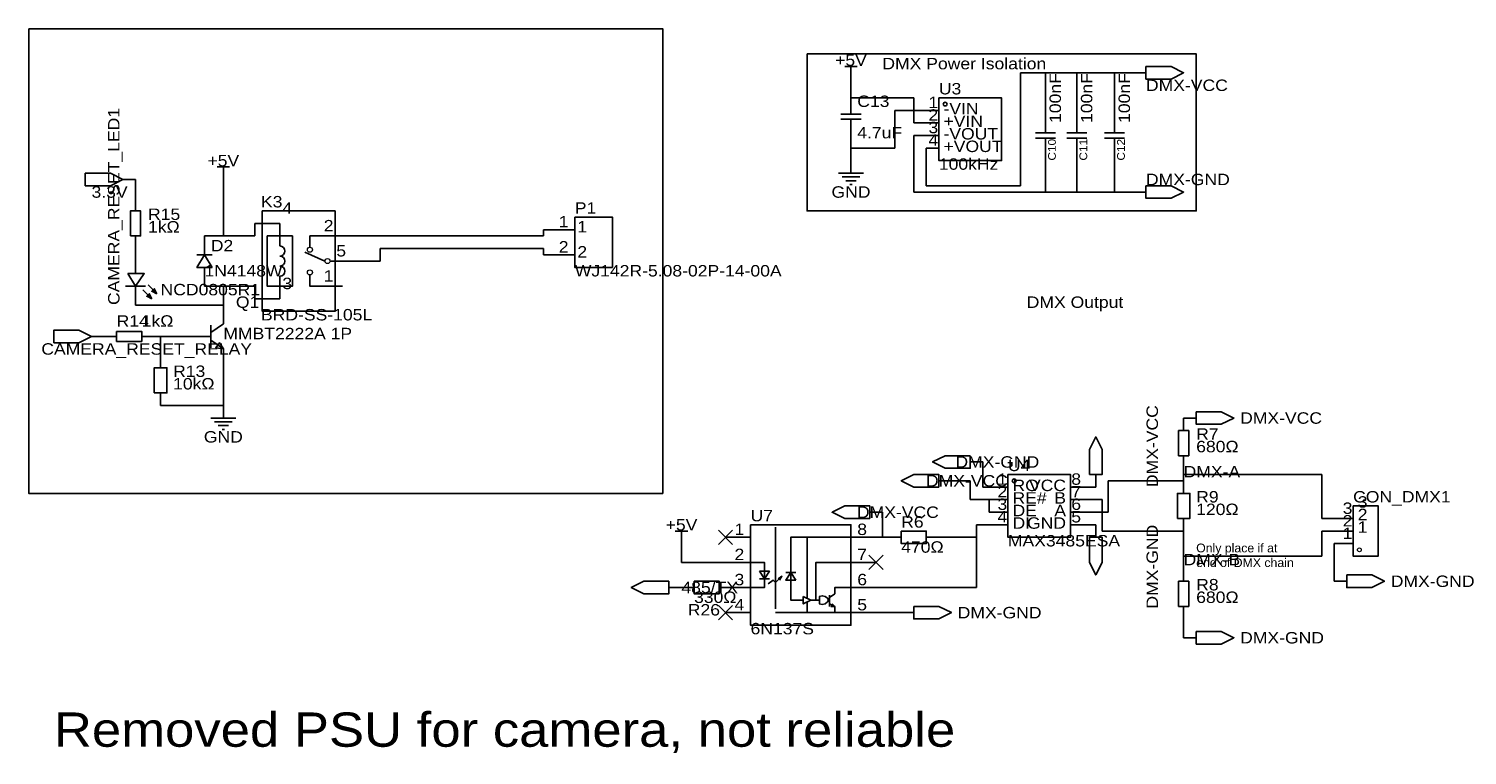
# Model space of a CAD drawing. Header units: millimetres. Extents: x 6 to 297, y 56 to 203.
import ezdxf
from ezdxf.enums import TextEntityAlignment as Align

# ---------------------------------------------------------------- set-up
doc = ezdxf.new("R2010")
doc.units = ezdxf.units.MM
doc.header["$MEASUREMENT"] = 0
doc.styles.get("Standard").update_dxf_attribs({"font": 'arial.ttf'})

msp = doc.modelspace()

# ---------------------------------------------------------------- linework, layer by layer
at = {"color": 1, "true_color": 0x000000}
for points in [[(6.35, 203.2), (6.35, 109.22), (134.62, 109.22), (134.62, 203.2)], [(163.83, 198.12), (163.83, 166.37), (242.57, 166.37), (242.57, 198.12)]]:
    msp.add_lwpolyline(points, close=True, dxfattribs=at)
at = {"color": 1, "true_color": 0xa00000}
for points in [[(171.45, 195.58), (173.99, 195.58)], [(172.72, 195.58), (172.72, 194.31)], [(172.72, 186.69), (172.72, 185.93)], [(174.75, 185.93), (170.69, 185.93)], [(174.75, 184.91), (170.69, 184.91)], [(172.72, 184.91), (172.72, 184.15)], [(212.09, 184.15), (212.09, 182.12)], [(218.44, 184.15), (218.44, 182.12)], [(226.06, 184.15), (226.06, 182.12)], [(210.06, 182.12), (214.12, 182.12)], [(214.12, 181.1), (210.06, 181.1)], [(212.09, 181.1), (212.09, 179.07)], [(216.41, 182.12), (220.47, 182.12)], [(220.47, 181.1), (216.41, 181.1)], [(218.44, 181.1), (218.44, 179.07)], [(224.03, 182.12), (228.09, 182.12)], [(228.09, 181.1), (224.03, 181.1)], [(226.06, 181.1), (226.06, 179.07)], [(44.45, 175.26), (46.99, 175.26)], [(45.72, 175.26), (45.72, 173.99)], [(170.18, 173.99), (175.26, 173.99)], [(170.94, 173.23), (174.5, 173.23)], [(171.7, 172.47), (173.74, 172.47)], [(172.47, 171.7), (172.97, 171.7)], [(57.15, 159.26), (57.15, 162.56), (57.15, 163.83)], [(63.25, 159), (63.25, 161.29), (66.55, 161.29)], [(40.39, 157.48), (43.43, 157.48)], [(62.23, 157.99), (66.29, 156.21)], [(30.48, 151.38), (32.26, 149.61)], [(57.15, 153.16), (57.15, 149.86), (57.15, 148.59)], [(63.25, 153.42), (63.25, 151.13), (66.55, 151.13)], [(29.97, 151.13), (25.91, 151.13)], [(29.46, 150.37), (31.24, 148.59)], [(45.72, 143.51), (43.18, 141.73)], [(43.18, 143.26), (43.18, 138.68)], [(43.18, 140.21), (45.72, 138.43)], [(43.18, 124.46), (48.26, 124.46)], [(43.94, 123.7), (47.5, 123.7)], [(44.7, 122.94), (46.74, 122.94)], [(45.47, 122.17), (45.97, 122.17)], [(157.48, 85.85), (157.48, 102.36)], [(137.16, 101.6), (139.7, 101.6)], [(138.43, 101.6), (138.43, 100.33)], [(163.07, 87.63), (160.53, 87.63), (160.53, 100.33), (162.81, 100.33)], [(162.56, 100.33), (172.72, 100.33)], [(163.83, 88.14), (163.83, 100.33)], [(152.4, 95.25), (155.19, 95.25), (155.19, 90.17), (152.4, 90.17)], [(161.54, 93.22), (159.51, 93.22)], [(165.61, 87.63), (165.61, 90.42), (165.61, 95.25), (172.72, 95.25)], [(154.18, 91.95), (156.21, 91.95)], [(155.96, 90.93), (156.97, 91.69), (157.48, 91.19), (158.75, 92.46), (157.99, 91.95)], [(158.75, 92.46), (158.24, 91.69)], [(166.37, 87.63), (164.59, 87.63)], [(166.29, 88.36), (166.89, 88.5), (167.48, 88.37), (167.95, 88.01), (168.26, 87.54)], [(166.29, 86.9), (166.89, 86.76), (167.48, 86.89), (167.95, 87.25), (168.26, 87.72)], [(166.37, 88.39), (166.37, 86.87)], [(168.4, 88.14), (169.42, 88.9), (169.42, 90.17), (172.72, 90.17)], [(168.4, 88.65), (168.4, 86.36)], [(163.83, 85.09), (157.48, 85.09)], [(163.83, 87.12), (163.83, 85.09), (172.72, 85.09)], [(168.4, 86.87), (169.42, 86.36)], [(169.42, 86.36), (168.66, 86.36)], [(169.42, 86.36), (168.91, 86.87)], [(169.42, 85.09), (169.42, 86.36)]]:
    msp.add_lwpolyline(points, dxfattribs=at)
for points in [[(232.41, 195.58), (237.49, 195.58), (240.03, 194.31), (237.49, 193.04), (232.41, 193.04)], [(190.5, 189.23), (190.5, 176.53), (203.2, 176.53), (203.2, 189.23)], [(25.4, 172.72), (22.86, 173.99), (17.78, 173.99), (17.78, 171.45), (22.86, 171.45)], [(232.41, 171.45), (237.49, 171.45), (240.03, 170.18), (237.49, 168.91), (232.41, 168.91)], [(26.92, 161.29), (28.96, 161.29), (28.96, 166.37), (26.92, 166.37)], [(53.59, 166.37), (68.33, 166.37), (68.33, 146.05), (53.59, 146.05)], [(116.84, 165.1), (116.84, 154.94), (124.46, 154.94), (124.46, 165.1)], [(54.61, 161.29), (59.69, 161.29), (59.69, 151.13), (54.61, 151.13)], [(43.43, 154.94), (41.91, 157.48), (40.39, 154.94)], [(26.42, 153.67), (27.94, 151.13), (29.72, 153.67)], [(31.24, 148.59), (30.73, 149.61), (30.23, 149.1)], [(32.26, 149.61), (31.75, 150.62), (31.24, 150.11)], [(19.05, 140.97), (16.51, 142.24), (11.43, 142.24), (11.43, 139.7), (16.51, 139.7)], [(24.13, 141.99), (24.13, 139.95), (29.21, 139.95), (29.21, 141.99)], [(45.72, 138.43), (44.96, 139.7), (44.2, 138.68)], [(31.75, 129.54), (34.29, 129.54), (34.29, 134.62), (31.75, 134.62)], [(242.57, 125.73), (247.65, 125.73), (250.19, 124.46), (247.65, 123.19), (242.57, 123.19)], [(220.98, 113.03), (220.98, 118.11), (222.25, 120.65), (223.52, 118.11), (223.52, 113.03)], [(239.01, 116.84), (241.05, 116.84), (241.05, 121.92), (239.01, 121.92)], [(196.85, 116.84), (191.77, 116.84), (189.23, 115.57), (191.77, 114.3), (196.85, 114.3)], [(190.5, 110.49), (185.42, 110.49), (182.88, 111.76), (185.42, 113.03), (190.5, 113.03)], [(204.47, 113.03), (204.47, 100.33), (217.17, 100.33), (217.17, 113.03)], [(238.76, 104.14), (241.3, 104.14), (241.3, 109.22), (238.76, 109.22)], [(176.53, 104.14), (171.45, 104.14), (168.91, 105.41), (171.45, 106.68), (176.53, 106.68)], [(274.32, 106.68), (279.4, 106.68), (279.4, 96.52), (274.32, 96.52)], [(152.4, 102.87), (152.4, 82.55), (172.72, 82.55), (172.72, 102.87)], [(182.88, 101.6), (182.88, 99.06), (187.96, 99.06), (187.96, 101.6)], [(223.52, 100.33), (223.52, 95.25), (222.25, 92.71), (220.98, 95.25), (220.98, 100.33)], [(154.18, 93.47), (156.21, 93.47), (155.19, 91.95)], [(161.54, 91.69), (159.51, 91.69), (160.53, 93.22)], [(135.89, 91.44), (130.81, 91.44), (128.27, 90.17), (130.81, 88.9), (135.89, 88.9)], [(140.97, 91.44), (140.97, 88.9), (146.05, 88.9), (146.05, 91.44)], [(239.01, 86.36), (241.05, 86.36), (241.05, 91.44), (239.01, 91.44)], [(273.05, 92.71), (278.13, 92.71), (280.67, 91.44), (278.13, 90.17), (273.05, 90.17)], [(163.07, 88.39), (163.07, 86.87), (164.59, 87.63)], [(185.42, 86.36), (190.5, 86.36), (193.04, 85.09), (190.5, 83.82), (185.42, 83.82)], [(242.57, 81.28), (247.65, 81.28), (250.19, 80.01), (247.65, 78.74), (242.57, 78.74)]]:
    msp.add_lwpolyline(points, close=True, dxfattribs=at)
at = {"color": 1, "true_color": 0x880000}
for points in [[(172.72, 193.04), (172.72, 194.31)], [(229.87, 194.31), (232.41, 194.31)], [(172.72, 189.23), (172.72, 186.69)], [(187.96, 186.69), (190.5, 186.69)], [(212.09, 186.69), (212.09, 184.15)], [(218.44, 186.69), (218.44, 184.15)], [(226.06, 186.69), (226.06, 184.15)], [(172.72, 181.61), (172.72, 184.15)], [(187.96, 184.15), (190.5, 184.15)], [(187.96, 181.61), (190.5, 181.61)], [(187.96, 179.07), (190.5, 179.07)], [(212.09, 176.53), (212.09, 179.07)], [(218.44, 176.53), (218.44, 179.07)], [(226.06, 176.53), (226.06, 179.07)], [(172.72, 176.53), (172.72, 173.99)], [(27.94, 172.72), (25.4, 172.72)], [(45.72, 172.72), (45.72, 173.99)], [(27.94, 168.91), (27.94, 166.37)], [(229.87, 170.18), (232.41, 170.18)], [(52.07, 163.83), (57.15, 163.83)], [(27.94, 158.75), (27.94, 161.29)], [(41.91, 161.29), (41.91, 157.48)], [(69.85, 161.29), (64.77, 161.29)], [(111.76, 162.56), (116.84, 162.56)], [(27.94, 157.48), (27.94, 153.67)], [(111.76, 157.48), (116.84, 157.48)], [(41.91, 151.13), (41.91, 154.94)], [(72.39, 156.21), (67.31, 156.21)], [(27.94, 147.32), (27.94, 151.13)], [(52.07, 148.59), (57.15, 148.59)], [(69.85, 151.13), (64.77, 151.13)], [(45.72, 146.05), (45.72, 143.51)], [(21.59, 140.97), (19.05, 140.97)], [(21.59, 140.97), (24.13, 140.97)], [(31.75, 140.97), (29.21, 140.97)], [(40.64, 140.97), (43.18, 140.97)], [(33.02, 137.16), (33.02, 134.62)], [(45.72, 135.89), (45.72, 138.43)], [(33.02, 127), (33.02, 129.54)], [(45.72, 127), (45.72, 124.46)], [(240.03, 124.46), (242.57, 124.46)], [(240.03, 124.46), (240.03, 121.92)], [(240.03, 114.3), (240.03, 116.84)], [(199.39, 115.57), (196.85, 115.57)], [(193.04, 111.76), (190.5, 111.76)], [(222.25, 110.49), (222.25, 113.03)], [(240.03, 111.76), (240.03, 109.22)], [(201.93, 110.49), (204.47, 110.49)], [(201.93, 107.95), (204.47, 107.95)], [(219.71, 110.49), (217.17, 110.49)], [(219.71, 107.95), (217.17, 107.95)], [(179.07, 105.41), (176.53, 105.41)], [(201.93, 105.41), (204.47, 105.41)], [(219.71, 105.41), (217.17, 105.41)], [(201.93, 102.87), (204.47, 102.87)], [(219.71, 102.87), (217.17, 102.87)], [(222.25, 102.87), (222.25, 100.33)], [(240.03, 101.6), (240.03, 104.14)], [(271.78, 104.14), (274.32, 104.14)], [(138.43, 99.06), (138.43, 100.33)], [(147.32, 100.33), (152.4, 100.33)], [(177.8, 100.33), (172.72, 100.33)], [(180.34, 100.33), (182.88, 100.33)], [(190.5, 100.33), (187.96, 100.33)], [(271.78, 101.6), (274.32, 101.6)], [(271.78, 99.06), (274.32, 99.06)], [(147.32, 95.25), (152.4, 95.25)], [(177.8, 95.25), (172.72, 95.25)], [(240.03, 93.98), (240.03, 91.44)], [(270.51, 91.44), (273.05, 91.44)], [(138.43, 90.17), (135.89, 90.17)], [(138.43, 90.17), (140.97, 90.17)], [(148.59, 90.17), (146.05, 90.17)], [(147.32, 90.17), (152.4, 90.17)], [(177.8, 90.17), (172.72, 90.17)], [(147.32, 85.09), (152.4, 85.09)], [(177.8, 85.09), (172.72, 85.09)], [(182.88, 85.09), (185.42, 85.09)], [(240.03, 83.82), (240.03, 86.36)], [(240.03, 80.01), (242.57, 80.01)]]:
    msp.add_lwpolyline(points, dxfattribs=at)
at = {"color": 1, "true_color": 0x008800}
for points in [[(172.72, 189.23), (172.72, 193.04)], [(207.01, 171.45), (207.01, 194.31)], [(212.09, 194.31), (207.01, 194.31)], [(212.09, 186.69), (212.09, 194.31)], [(218.44, 194.31), (212.09, 194.31)], [(218.44, 194.31), (218.44, 186.69)], [(226.06, 194.31), (218.44, 194.31)], [(229.87, 194.31), (226.06, 194.31)], [(226.06, 186.69), (226.06, 194.31)], [(172.72, 189.23), (185.42, 189.23)], [(185.42, 184.15), (185.42, 189.23)], [(181.61, 179.07), (181.61, 186.69)], [(181.61, 186.69), (187.96, 186.69)], [(185.42, 184.15), (187.96, 184.15)], [(172.72, 181.61), (172.72, 179.07)], [(185.42, 181.61), (187.96, 181.61)], [(185.42, 181.61), (185.42, 170.18)], [(172.72, 179.07), (181.61, 179.07)], [(172.72, 176.53), (172.72, 179.07)], [(187.96, 171.45), (187.96, 179.07)], [(212.09, 176.53), (212.09, 170.18)], [(218.44, 170.18), (218.44, 176.53)], [(226.06, 170.18), (226.06, 176.53)], [(27.94, 172.72), (27.94, 168.91)], [(45.72, 172.72), (45.72, 161.29)], [(212.09, 170.18), (185.42, 170.18)], [(207.01, 171.45), (187.96, 171.45)], [(218.44, 170.18), (212.09, 170.18)], [(226.06, 170.18), (218.44, 170.18)], [(229.87, 170.18), (226.06, 170.18)], [(52.07, 161.29), (52.07, 163.83)], [(41.91, 161.29), (45.72, 161.29)], [(52.07, 161.29), (45.72, 161.29)], [(69.85, 161.29), (110.49, 161.29)], [(110.49, 162.56), (110.49, 161.29)], [(111.76, 162.56), (110.49, 162.56)], [(27.94, 158.75), (27.94, 157.48)], [(77.47, 158.75), (77.47, 156.21)], [(110.49, 158.75), (77.47, 158.75)], [(110.49, 157.48), (110.49, 158.75)], [(111.76, 157.48), (110.49, 157.48)], [(72.39, 156.21), (69.85, 156.21)], [(77.47, 156.21), (72.39, 156.21)], [(41.91, 151.13), (45.72, 151.13)], [(52.07, 151.13), (45.72, 151.13)], [(45.72, 151.13), (45.72, 147.32)], [(52.07, 148.59), (52.07, 151.13)], [(27.94, 147.32), (45.72, 147.32)], [(45.72, 146.05), (45.72, 147.32)], [(31.75, 140.97), (33.02, 140.97)], [(33.02, 140.97), (33.02, 137.16)], [(40.64, 140.97), (33.02, 140.97)], [(45.72, 127), (45.72, 135.89)], [(45.72, 127), (33.02, 127)], [(199.39, 115.57), (199.39, 110.49)], [(240.03, 114.3), (240.03, 113.03)], [(196.85, 111.76), (193.04, 111.76)], [(196.85, 107.95), (196.85, 111.76)], [(240.03, 111.76), (224.79, 111.76)], [(224.79, 111.76), (224.79, 105.41)], [(240.03, 111.76), (240.03, 113.03)], [(267.97, 113.03), (240.03, 113.03)], [(267.97, 104.14), (267.97, 113.03)], [(200.66, 107.95), (196.85, 107.95)], [(199.39, 110.49), (201.93, 110.49)], [(201.93, 107.95), (200.66, 107.95)], [(200.66, 107.95), (200.66, 105.41)], [(222.25, 110.49), (219.71, 110.49)], [(219.71, 107.95), (223.52, 107.95)], [(223.52, 107.95), (223.52, 101.6)], [(179.07, 100.33), (179.07, 105.41)], [(201.93, 105.41), (200.66, 105.41)], [(219.71, 105.41), (224.79, 105.41)], [(201.93, 102.87), (198.12, 102.87)], [(198.12, 100.33), (198.12, 102.87)], [(222.25, 102.87), (219.71, 102.87)], [(271.78, 104.14), (267.97, 104.14)], [(138.43, 99.06), (138.43, 95.25)], [(177.8, 100.33), (179.07, 100.33)], [(180.34, 100.33), (179.07, 100.33)], [(198.12, 100.33), (190.5, 100.33)], [(198.12, 100.33), (198.12, 90.17)], [(240.03, 101.6), (223.52, 101.6)], [(240.03, 96.52), (240.03, 101.6)], [(267.97, 96.52), (267.97, 101.6)], [(271.78, 101.6), (267.97, 101.6)], [(271.78, 99.06), (270.51, 99.06)], [(270.51, 91.44), (270.51, 99.06)], [(240.03, 93.98), (240.03, 96.52)], [(240.03, 96.52), (267.97, 96.52)], [(147.32, 95.25), (138.43, 95.25)], [(148.59, 90.17), (147.32, 90.17)], [(177.8, 90.17), (198.12, 90.17)], [(177.8, 85.09), (182.88, 85.09)], [(240.03, 83.82), (240.03, 80.01)]]:
    msp.add_lwpolyline(points, dxfattribs=at)
at = {"color": 1, "true_color": 0x33cc33}
for points in [[(148.76, 101.77), (145.88, 98.89)], [(145.88, 101.77), (148.76, 98.89)], [(179.24, 96.69), (176.36, 93.81)], [(176.36, 96.69), (179.24, 93.81)], [(148.76, 86.53), (145.88, 83.65)], [(145.88, 86.53), (148.76, 83.65)]]:
    msp.add_lwpolyline(points, dxfattribs=at)
at = {"color": 1, "lineweight": 0, "true_color": 0xa00000}
for centre, radius in [((63.25, 158.5), 0.508), ((63.25, 153.92), 0.508), ((66.8, 156.21), 0.508), ((275.59, 97.79), 0.381)]:
    msp.add_circle(centre, radius, dxfattribs=at)
at = {"color": 1, "true_color": 0xa00000}
for centre in [(57.15, 158.24), (57.15, 156.21), (57.15, 154.18)]:
    msp.add_arc(centre, 1.02, 270, 450, dxfattribs=at)
at = {"true_color": 0xa00000}
for centre in [(191.77, 187.96), (205.74, 111.76)]:
    msp.add_ellipse(centre, major_axis=(0.381, 0), ratio=1, dxfattribs=at)

# ---------------------------------------------------------------- texts
at = {"color": 1, "true_color": 0x000080, "width": 1.1}
for s, p in [('+5V', (172.72, 196.85)), ('+5V', (45.72, 176.53)), ('GND', (172.72, 170.18)), ('GND', (45.72, 120.65)), ('+5V', (138.43, 102.87))]:
    msp.add_text(s, height=2.311, dxfattribs=at).set_placement(p, align=Align.MIDDLE_CENTER)
at = {"color": 1, "true_color": 0x000000, "width": 1.1}
for s, height, p in [('DMX Power Isolation', 2.3114, (179.07, 194.31)), ('-VIN', 2.311, (191.44, 185.19)), ('+VIN', 2.311, (191.44, 182.65)), ('+VOUT', 2.311, (191.44, 177.57)), ('-VOUT', 2.311, (191.44, 180.11)), ('4', 2.31, (57.66, 165.08)), ('2', 2.31, (66.04, 161.52)), ('1', 2.31, (117.35, 161.31)), ('5', 2.31, (68.58, 156.44)), ('2', 2.31, (117.35, 156.23)), ('1', 2.31, (66.04, 151.36)), ('3', 2.31, (57.66, 149.84)), ('DMX Output', 2.311, (208.28, 146.05)), ('RO', 2.311, (205.41, 108.99)), ('8', 2.31, (217.3, 110.26)), ('7', 2.31, (217.3, 107.72)), ('RE#', 2.311, (205.41, 106.45)), ('6', 2.31, (217.3, 105.18)), ('3', 2.31, (275.26, 105.64)), ('DE', 2.311, (205.41, 103.91)), ('5', 2.31, (217.3, 102.64)), ('2', 2.31, (275.26, 103.1)), ('8', 2.31, (173.99, 100.1)), ('DI', 2.311, (205.41, 101.37)), ('1', 2.31, (275.26, 100.56)), ('7', 2.31, (173.99, 95.02)), ('6', 2.31, (173.99, 89.94)), ('5', 2.31, (173.99, 84.86)), ('Removed PSU for camera, not reliable', 6.9342, (11.43, 55.88))]:
    msp.add_text(s, height=height, dxfattribs=at).set_placement(p, align=Align.BOTTOM_LEFT)
at = {"color": 1, "true_color": 0x000080, "width": 1.1}
for s, height, p in [('U3', 2.311, (190.5, 189.23)), ('C13', 2.311, (173.99, 186.69)), ('4.7uF', 2.311, (173.99, 180.34)), ('100kHz', 2.311, (190.5, 173.99)), ('K3', 2.311, (53.34, 166.37)), ('R15', 2.311, (30.48, 163.83)), ('P1', 2.311, (116.84, 165.1)), ('1kΩ', 2.311, (30.48, 161.29)), ('D2', 2.311, (43.18, 157.48)), ('1N4148W', 2.311, (41.91, 152.4)), ('WJ142R-5.08-02P-14-00A', 2.3114, (116.84, 152.4)), ('NCD0805R1', 2.311, (33.02, 148.59)), ('Q1', 2.311, (48.26, 146.05)), ('BRD-SS-105L', 2.3114, (53.34, 143.51)), ('R14', 2.311, (24.13, 142.24)), ('1kΩ', 2.311, (29.21, 142.24)), ('MMBT2222A 1P', 2.3114, (45.72, 139.7)), ('R13', 2.311, (35.56, 132.08)), ('10kΩ', 2.311, (35.56, 129.54)), ('R7', 2.311, (242.57, 119.38)), ('680Ω', 2.311, (242.57, 116.84)), ('U4', 2.311, (204.47, 113.03)), ('R9', 2.311, (242.57, 106.68)), ('CON_DMX1', 2.311, (274.32, 106.68)), ('U7', 2.311, (152.4, 102.87)), ('120Ω', 2.311, (242.57, 104.14)), ('R6', 2.311, (182.88, 101.6)), ('470Ω', 2.311, (182.88, 96.52)), ('MAX3485ESA', 2.311, (204.47, 97.79)), ('R8', 2.311, (242.57, 88.9)), ('330Ω', 2.311, (140.97, 86.36)), ('680Ω', 2.311, (242.57, 86.36)), ('R26', 2.311, (139.7, 83.82)), ('6N137S', 2.311, (152.4, 80.01))]:
    msp.add_text(s, height=height, dxfattribs=at).set_placement(p, align=Align.BOTTOM_LEFT)
for s, height, p in [('100nF', 2.311, (215.9, 184.15)), ('100nF', 2.311, (222.25, 184.15)), ('100nF', 2.311, (229.87, 184.15)), ('CAMERA_RESET_LED1', 2.3114, (25.4, 147.32)), ('C10', 1.56, (214.63, 176.53)), ('C11', 1.56, (220.98, 176.53)), ('C12', 1.56, (228.6, 176.53))]:
    msp.add_text(s, height=height, rotation=90, dxfattribs=at).set_placement(p, align=Align.BOTTOM_LEFT)
for s, height, p in [('DMX-VCC', 2.311, (232.41, 191.77)), ('DMX-VCC', 2.311, (232.41, 191.77)), ('DMX-GND', 2.311, (232.41, 172.72)), ('DMX-GND', 2.311, (232.41, 172.72)), ('3.3V', 2.311, (19.05, 170.18)), ('3.3V', 2.311, (19.05, 170.18)), ('CAMERA_RESET_RELAY', 2.3114, (8.89, 138.43)), ('CAMERA_RESET_RELAY', 2.3114, (8.89, 138.43)), ('DMX-VCC', 2.311, (251.46, 124.46)), ('DMX-VCC', 2.311, (251.46, 124.46)), ('DMX-GND', 2.311, (281.94, 91.44)), ('DMX-GND', 2.311, (281.94, 91.44)), ('DMX-GND', 2.311, (194.31, 85.09)), ('DMX-GND', 2.311, (194.31, 85.09)), ('DMX-GND', 2.311, (251.46, 80.01)), ('DMX-GND', 2.311, (251.46, 80.01))]:
    msp.add_text(s, height=height, dxfattribs=at).set_placement(p, align=Align.MIDDLE_LEFT)
at = {"color": 1, "true_color": 0x000000, "width": 1.1}
for s, height, p in [('1', 2.31, (190.37, 186.46)), ('2', 2.31, (190.37, 183.92)), ('3', 2.31, (190.37, 181.38)), ('4', 2.31, (190.37, 178.84)), ('1', 2.31, (115.57, 162.33)), ('2', 2.31, (115.57, 157.25)), ('2', 2.31, (204.34, 107.72)), ('1', 2.31, (204.34, 110.26)), ('VCC', 2.311, (216.23, 108.99)), ('3', 2.31, (204.34, 105.18)), ('B', 2.31, (216.23, 106.45)), ('4', 2.31, (204.34, 102.64)), ('A', 2.31, (216.23, 103.91)), ('3', 2.31, (274.19, 104.37)), ('2', 2.31, (274.19, 101.83)), ('1', 2.31, (151.13, 100.1)), ('GND', 2.311, (216.23, 101.37)), ('1', 2.31, (274.19, 99.29)), ('2', 2.31, (151.13, 95.02)), ('3', 2.31, (151.13, 89.94)), ('4', 2.31, (151.13, 84.86))]:
    msp.add_text(s, height=height, dxfattribs=at).set_placement(p, align=Align.BOTTOM_RIGHT)
at = {"color": 1, "true_color": 0x000080, "width": 1.1}
msp.add_text('DMX-VCC', height=2.311, rotation=90, dxfattribs=at).set_placement((233.68, 110.49), align=Align.MIDDLE_LEFT)
msp.add_text('DMX-VCC', height=2.311, rotation=90, dxfattribs=at).set_placement((233.68, 110.49), align=Align.MIDDLE_LEFT)
for s, p in [('DMX-GND', (210.82, 115.57)), ('DMX-GND', (210.82, 115.57)), ('DMX-VCC', (204.47, 111.76)), ('DMX-VCC', (204.47, 111.76)), ('DMX-VCC', (190.5, 105.41)), ('DMX-VCC', (190.5, 105.41)), ('485/TX', (149.86, 90.17)), ('485/TX', (149.86, 90.17))]:
    msp.add_text(s, height=2.311, dxfattribs=at).set_placement(p, align=Align.MIDDLE_RIGHT)
at = {"color": 1, "true_color": 0x0000ff, "width": 1.1}
for s, p in [('DMX-A', (240.03, 111.76)), ('DMX-B', (240.03, 93.98))]:
    msp.add_text(s, height=2.311, dxfattribs=at).set_placement(p, align=Align.BOTTOM_LEFT)
at = {"color": 1, "true_color": 0x000080, "width": 1.1}
msp.add_text('DMX-GND', height=2.311, rotation=90, dxfattribs=at).set_placement((233.68, 102.87), align=Align.MIDDLE_RIGHT)
msp.add_text('DMX-GND', height=2.311, rotation=90, dxfattribs=at).set_placement((233.68, 102.87), align=Align.MIDDLE_RIGHT)
at = {"true_color": 0x000000, "insert": (242.57, 99.06), "char_height": 1.778, "width": 20.32, "attachment_point": 1}
msp.add_mtext('Only place if at\\Pend of DMX chain', dxfattribs=at)

doc.saveas('drawing.dxf')
